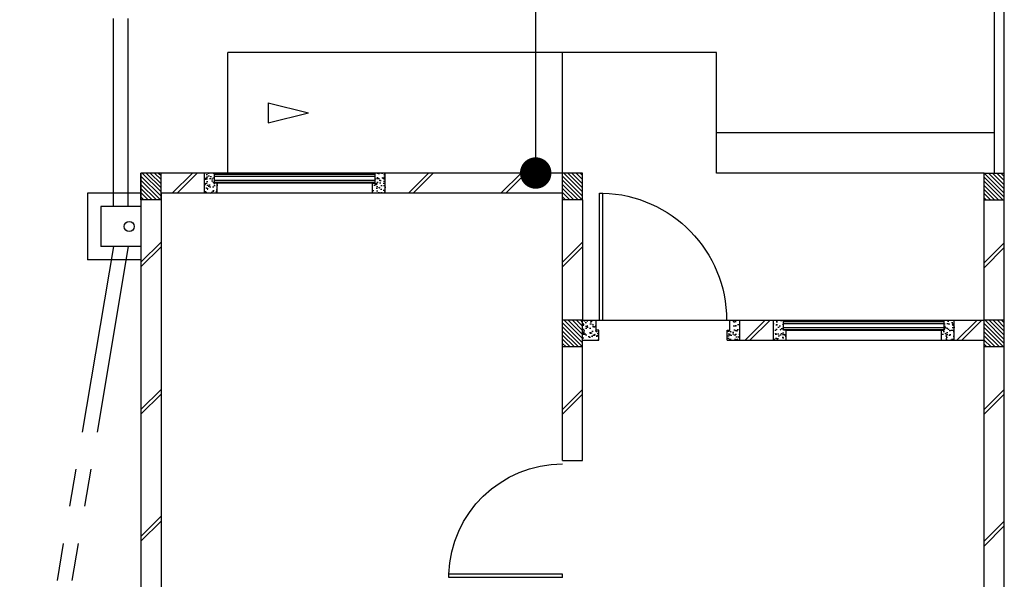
# Model space of a CAD drawing. Header units: millimetres. Extents: x 301 to 1479, y 491 to 1341.
# Tile 18 of 256: x 392.53 to 399.89, y 560.53 to 564.72. Entities that reach past the tile are written whole.
import ezdxf

# ---------------------------------------------------------------- set-up
doc = ezdxf.new("R2010")
doc.units = ezdxf.units.MM
doc.header["$LTSCALE"] = 1.5
doc.header["$MEASUREMENT"] = 0
doc.linetypes.add('PHANTOM2', pattern=[1.25, 0.625, -0.125, 0.125, -0.125, 0.125, -0.125])
for name, color, linetype in [('Blk', 7, 'Continuous'), ('Block', 46, 'Continuous'), ('boundary', 3, 'Continuous'), ('Boundary Wall', 64, 'Continuous'), ('BWCN', 4, 'Continuous'), ('DIM', 6, 'Continuous'), ('DOOR', 3, 'Continuous'), ('Ele', 8, 'Continuous'), ('HATCH', 7, 'Continuous'), ('Hatch Col. C1 GF Ext.', 84, 'Continuous'), ('Hatch Col. C3 GF', 10, 'Continuous'), ('Hatch Stub Col', 251, 'Continuous'), ('Kerb', 251, 'Continuous'), ('Paving Block', 251, 'Continuous'), ('PVC Pipe 110', 69, 'Continuous'), ('PVC RWP 75', 77, 'Continuous'), ('WINDOW', 1, 'Continuous')]:
    doc.layers.add(name, color=color, linetype=linetype)
doc.styles.add('RS1', font='romans.shx', dxfattribs={"width": 0.75, "height": 0.5})
doc.dimstyles.new('Souillac5', dxfattribs={"dimscale": 0.5, "dimtxt": 0.5, "dimasz": 0.47, "dimexe": 0, "dimexo": 1, "dimgap": 0.5, "dimtad": 1, "dimzin": 0, "dimdsep": 46, "dimtxsty": 'RS1', "dimblk": 'DOT', "dimcen": 3, "dimse1": 1, "dimse2": 1, "dimclrd": 6, "dimclre": 6, "dimclrt": 7, "dimaunit": 1, "dimadec": 0, "dimazin": 0, "dimtfac": 1, "dimtofl": 0, "dimtmove": 1, "dimatfit": 3, "dimfxl": 1, "dimtolj": 1, "dimtzin": 0, "dimlwe": -1, "dimarcsym": 0})
pattern_1 = [(50, (383.16928, 127.90737), (0.071726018, -0.0062752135), [0.0075, -0.0825]), (355, (383.16928, 127.90737), (-0.013875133, 0.075219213), [0.006, -0.066]), (100.451444, (383.175255, 127.90685), (0.057850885, 0.068943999), [0.006374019, -0.070114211]), (46.1842, (383.16928, 127.92737), (0.106724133, -0.016551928), [0.01125, -0.12375]), (96.635635, (383.17817, 127.92599), (0.093466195, 0.09741186), [0.009561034, -0.105171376]), (351.184164, (383.16928, 127.92737), (0.093466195, 0.09741186), [0.009, -0.099]), (21, (383.17928, 127.92237), (0.059690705, -0.040261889), [0.0075, -0.0825]), (326, (383.17928, 127.92237), (0.024331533, 0.072515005), [0.006, -0.066]), (71.451445, (383.18425, 127.91902), (0.084022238, 0.032253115), [0.006374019, -0.070114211]), (37.5, (383.169278, 127.907373), (0.0012159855, 0.0332893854), [0, -0.0652, 0, -0.067, 0, -0.06625]), (7.5, (383.169278, 127.907373), (0.0263069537, 0.0394411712), [0, -0.0382, 0, -0.0637, 0, -0.02525]), (327.5, (383.146978, 127.907373), (0.0533822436, -0.0022554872), [0, -0.025, 0, -0.078, 0, -0.1035]), (317.5, (383.136978, 127.907373), (0.058318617, 0.010010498), [0, -0.0325, 0, -0.0518, 0, -0.0735])]
pattern_2 = [(50, (379.51048, 127.95737), (0.071726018, -0.0062752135), [0.0075, -0.0825]), (355, (379.51048, 127.95737), (-0.013875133, 0.075219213), [0.006, -0.066]), (100.451444, (379.51646, 127.95685), (0.057850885, 0.068943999), [0.006374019, -0.070114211]), (46.1842, (379.51048, 127.97737), (0.106724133, -0.016551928), [0.01125, -0.12375]), (96.635635, (379.51938, 127.97599), (0.093466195, 0.09741186), [0.009561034, -0.105171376]), (351.184164, (379.51048, 127.97737), (0.093466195, 0.09741186), [0.009, -0.099]), (21, (379.52048, 127.97237), (0.059690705, -0.040261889), [0.0075, -0.0825]), (326, (379.52048, 127.97237), (0.024331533, 0.072515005), [0.006, -0.066]), (71.451445, (379.525456, 127.96902), (0.084022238, 0.032253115), [0.006374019, -0.070114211]), (37.5, (379.510482, 127.957373), (0.0012159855, 0.0332893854), [0, -0.0652, 0, -0.067, 0, -0.06625]), (7.5, (379.510482, 127.957373), (0.0263069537, 0.0394411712), [0, -0.0382, 0, -0.0637, 0, -0.02525]), (327.5, (379.488182, 127.957373), (0.0533822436, -0.0022554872), [0, -0.025, 0, -0.078, 0, -0.1035]), (317.5, (379.47818, 127.957373), (0.058318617, 0.010010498), [0, -0.0325, 0, -0.0518, 0, -0.0735])]

# ---------------------------------------------------------------- blocks, each defined once
blk = doc.blocks.new('Dr1000')
at = {"layer": 'DOOR'}
for p, q in [((-50, 0), (-50, 950)), ((-25, 950), (-50, 950)), ((-25, 0), (-25, 950)), ((-25, 0), (-50, 0))]:
    blk.add_line(p, q, dxfattribs=at)
blk.add_arc((-24.4, -0.2), 950.6, 91.54201, 179.98579, dxfattribs=at)
blk = doc.blocks.new('Dr900')
at = {"layer": 'DOOR'}
for p, q in [((-50, 0), (-50, 850)), ((-25, 850), (-50, 850)), ((-25, 0), (-25, 850)), ((-25, 0), (-50, 0))]:
    blk.add_line(p, q, dxfattribs=at)
blk.add_arc((-24.3, -0.3), 850.7, 91.72797, 179.98222, dxfattribs=at)
blk = doc.blocks.new('SSSU-D2')
at = {"layer": 'HATCH'}
h = blk.add_hatch(dxfattribs=at)
h.set_pattern_fill('ANSI31', color=256, scale=0.175, angle=630)
h.set_pattern_definition([(315, (-170.48365, -4.168587), (0.0154679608, 0.0154679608), [])])
h.paths.add_polyline_path([(-12.9, 0), (-12.75, 0), (-12.75, -0.2), (-12.9, -0.2)])
h = blk.add_hatch(dxfattribs=at)
h.set_pattern_fill('ANSI31', color=256, scale=0.175, angle=630)
h.set_pattern_definition([(315, (-167.33365, -4.168587), (0.0154679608, 0.0154679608), [])])
h.paths.add_polyline_path([(-9.75, 0), (-9.6, 0), (-9.6, -0.2), (-9.75, -0.2)])
h = blk.add_hatch(dxfattribs=at)
h.set_pattern_fill('ANSI31', color=256, scale=0.175, angle=630)
h.set_pattern_definition([(315, (-167.33365, -3.068587), (0.0154679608, 0.0154679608), [])])
h.paths.add_polyline_path([(-9.75, -1.1), (-9.6, -1.1), (-9.6, -1.3), (-9.75, -1.3)])
at = {"layer": 'Hatch Col. C1 GF Ext.'}
h = blk.add_hatch(dxfattribs=at)
h.set_pattern_fill('ANSI31', color=256, scale=0.175, angle=-90)
h.set_pattern_definition([(315, (404.325723, 122.722963), (0.0154679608, 0.0154679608), [])])
h.paths.add_polyline_path([(-6.6, 0), (-6.45, 0), (-6.45, -0.2), (-6.6, -0.2)])
at = {"layer": 'Hatch Col. C3 GF'}
h = blk.add_hatch(dxfattribs=at)
h.set_pattern_fill('ANSI31', color=256, scale=0.175, angle=-90)
h.set_pattern_definition([(315, (404.325723, 122.772963), (0.0154679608, 0.0154679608), [])])
h.paths.add_polyline_path([(-6.6, -1.1), (-6.45, -1.1), (-6.45, -1.3), (-6.6, -1.3)])
at = {"layer": 'Hatch Stub Col', "linetype": 'ByBlock'}
h = blk.add_hatch(dxfattribs=at)
h.set_pattern_fill('AR-CONC', color=256, scale=0.01, angle=720)
h.set_pattern_definition(pattern_1)
h.paths.add_polyline_path([(-12.3296, -0.15), (-12.4246, -0.15), (-12.4246, 0), (-12.3496, 0), (-12.3496, -0.075), (-12.3296, -0.075)])
h = blk.add_hatch(dxfattribs=at)
h.set_pattern_fill('AR-CONC', color=256, scale=0.01, angle=720)
h.set_pattern_definition(pattern_1)
h.paths.add_polyline_path([(-11.0746, -0.15), (-11.1696, -0.15), (-11.1696, -0.075), (-11.1496, -0.075), (-11.1496, 0), (-11.0746, 0)])
h = blk.add_hatch(dxfattribs=at)
h.set_pattern_fill('AR-CONC', color=256, scale=0.01, angle=720)
h.set_pattern_definition([(50, (383.16928, 127.95737), (0.071726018, -0.0062752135), [0.0075, -0.0825]), (355, (383.16928, 127.95737), (-0.013875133, 0.075219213), [0.006, -0.066]), (100.451444, (383.175255, 127.95685), (0.057850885, 0.068943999), [0.006374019, -0.070114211]), (46.1842, (383.16928, 127.97737), (0.106724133, -0.016551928), [0.01125, -0.12375]), (96.635635, (383.17817, 127.97599), (0.093466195, 0.09741186), [0.009561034, -0.105171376]), (351.184164, (383.16928, 127.97737), (0.093466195, 0.09741186), [0.009, -0.099]), (21, (383.17928, 127.97237), (0.059690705, -0.040261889), [0.0075, -0.0825]), (326, (383.17928, 127.97237), (0.024331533, 0.072515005), [0.006, -0.066]), (71.451445, (383.18425, 127.96902), (0.084022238, 0.032253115), [0.006374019, -0.070114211]), (37.5, (383.169278, 127.957373), (0.0012159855, 0.0332893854), [0, -0.0652, 0, -0.067, 0, -0.06625]), (7.5, (383.169278, 127.957373), (0.0263069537, 0.0394411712), [0, -0.0382, 0, -0.0637, 0, -0.02525]), (327.5, (383.146978, 127.957373), (0.0533822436, -0.0022554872), [0, -0.025, 0, -0.078, 0, -0.1035]), (317.5, (383.136978, 127.957373), (0.058318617, 0.010010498), [0, -0.0325, 0, -0.0518, 0, -0.0735])])
h.paths.add_polyline_path([(-9.48, -1.25), (-9.6, -1.25), (-9.6, -1.1), (-9.5, -1.1), (-9.5, -1.175), (-9.48, -1.175)])
h = blk.add_hatch(dxfattribs=at)
h.set_pattern_fill('AR-CONC', color=256, scale=0.01, angle=720)
h.set_pattern_definition(pattern_2)
h.paths.add_polyline_path([(-8.425, -1.25), (-8.52, -1.25), (-8.52, -1.175), (-8.5, -1.175), (-8.5, -1.1), (-8.425, -1.1)])
h = blk.add_hatch(dxfattribs=at)
h.set_pattern_fill('AR-CONC', color=256, scale=0.01, angle=720)
h.set_pattern_definition(pattern_2)
h.paths.add_polyline_path([(-8.0804, -1.25), (-8.1754, -1.25), (-8.1754, -1.1), (-8.1004, -1.1), (-8.1004, -1.175), (-8.0804, -1.175)])
h = blk.add_hatch(dxfattribs=at)
h.set_pattern_fill('AR-CONC', color=256, scale=0.01, angle=720)
h.set_pattern_definition(pattern_2)
h.paths.add_polyline_path([(-6.8254, -1.25), (-6.9204, -1.25), (-6.9204, -1.175), (-6.9004, -1.175), (-6.9004, -1.1), (-6.8254, -1.1)])
at = {"layer": 'Block', "linetype": 'ByBlock'}
for p, q in [((-12.9, 0), (-12.9, -3.1)), ((-12.4246, 0), (-12.75, 0)), ((-9.75, 0), (-11.0746, 0)), ((-12.75, -0.15), (-12.75, -3.1)), ((-12.4246, -0.15), (-12.75, -0.15)), ((-9.75, -0.15), (-11.0746, -0.15)), ((-9.75, -1.1), (-9.75, -0.2)), ((-9.6, -0.2), (-9.6, -1.1)), ((-6.6, -1.1), (-6.6, -0.2)), ((-6.45, -1.1), (-6.45, -0.2)), ((-8.425, -1.1), (-8.1754, -1.1)), ((-6.8254, -1.1), (-6.6, -1.1)), ((-8.425, -1.25), (-8.1754, -1.25)), ((-6.8254, -1.25), (-6.6, -1.25)), ((-9.75, -2.15), (-9.75, -1.3)), ((-9.6, -2.15), (-9.6, -1.3)), ((-6.6, -3.1), (-6.6, -1.3)), ((-9.75, -2.15), (-9.6, -2.15))]:
    blk.add_line(p, q, dxfattribs=at)
at = {"layer": 'Boundary Wall', "linetype": 'ByBlock'}
blk.add_line((-6.525, 1.555), (-6.525, 0), dxfattribs=at)
at = {"layer": 'BWCN'}
for p, q in [((-12.75, 0), (-12.9, 0)), ((-12.9, -0.2), (-12.9, 0)), ((-12.75, -0.2), (-12.75, 0)), ((-12.4246, -0.15), (-12.4246, 0)), ((-12.3496, 0), (-12.4246, 0)), ((-12.3496, -0.075), (-12.3496, 0)), ((-11.1496, -0.075), (-11.1496, 0)), ((-11.0746, 0), (-11.1496, 0)), ((-11.0746, -0.15), (-11.0746, 0)), ((-9.6, 0), (-9.75, 0)), ((-9.75, -0.2), (-9.75, 0)), ((-9.6, -0.2), (-9.6, 0)), ((-6.6, -0.2), (-6.6, 0)), ((-6.6, 0), (-6.45, 0)), ((-6.45, -0.2), (-6.45, 0)), ((-12.3296, -0.075), (-12.3496, -0.075)), ((-12.3296, -0.15), (-12.3296, -0.075)), ((-11.1696, -0.15), (-11.1696, -0.075)), ((-11.1696, -0.075), (-11.1496, -0.075)), ((-12.75, -0.2), (-12.9, -0.2)), ((-12.3296, -0.15), (-12.4246, -0.15)), ((-11.0746, -0.15), (-11.1696, -0.15)), ((-9.6, -0.2), (-9.75, -0.2)), ((-6.6, -0.2), (-6.45, -0.2)), ((-9.6, -1.1), (-9.75, -1.1)), ((-9.75, -1.3), (-9.75, -1.1)), ((-9.6, -1.3), (-9.6, -1.1)), ((-9.6, -1.1), (-9.5, -1.1)), ((-9.5, -1.175), (-9.5, -1.1)), ((-8.5, -1.1), (-8.425, -1.1)), ((-8.5, -1.175), (-8.5, -1.1)), ((-8.425, -1.25), (-8.425, -1.1)), ((-8.1754, -1.25), (-8.1754, -1.1)), ((-8.1754, -1.1), (-8.1004, -1.1)), ((-8.1004, -1.175), (-8.1004, -1.1)), ((-6.9004, -1.175), (-6.9004, -1.1)), ((-6.9004, -1.1), (-6.8254, -1.1)), ((-6.8254, -1.25), (-6.8254, -1.1)), ((-6.45, -1.1), (-6.6, -1.1)), ((-6.6, -1.3), (-6.6, -1.1)), ((-6.45, -1.3), (-6.45, -1.1)), ((-9.48, -1.175), (-9.5, -1.175)), ((-9.48, -1.25), (-9.48, -1.175)), ((-8.52, -1.25), (-8.52, -1.175)), ((-8.52, -1.175), (-8.5, -1.175)), ((-8.0804, -1.175), (-8.1004, -1.175)), ((-8.0804, -1.25), (-8.0804, -1.175)), ((-6.9204, -1.25), (-6.9204, -1.175)), ((-6.9204, -1.175), (-6.9004, -1.175)), ((-9.6, -1.25), (-9.48, -1.25)), ((-8.52, -1.25), (-8.425, -1.25)), ((-8.1754, -1.25), (-8.0804, -1.25)), ((-6.9204, -1.25), (-6.8254, -1.25)), ((-9.6, -1.3), (-9.75, -1.3)), ((-6.45, -1.3), (-6.6, -1.3))]:
    blk.add_line(p, q, dxfattribs=at)
at = {"layer": 'Ele'}
for p, q in [((-8.6, 0.9), (-12.25, 0.9)), ((-12.25, 0), (-12.25, 0.9)), ((-9.75, 0), (-9.75, 0.9)), ((-8.6, 0), (-8.6, 0.9)), ((-6.525, 0.3), (-8.6, 0.3)), ((-11.1496, 0), (-12.3496, 0)), ((-11.1496, -0.01), (-12.3496, -0.01)), ((-11.1496, -0.07), (-12.3496, -0.07)), ((-6.6, 0), (-8.6, 0)), ((-11.1696, -0.075), (-12.3296, -0.075)), ((-11.1696, -0.15), (-12.3296, -0.15)), ((-9.5, -1.1), (-8.5, -1.1)), ((-8.1004, -1.1), (-6.9004, -1.1)), ((-8.1004, -1.11), (-6.9004, -1.11)), ((-8.1004, -1.17), (-6.9004, -1.17)), ((-8.0804, -1.175), (-6.9204, -1.175)), ((-8.0804, -1.25), (-6.9204, -1.25))]:
    blk.add_line(p, q, dxfattribs=at)
at = {"layer": 'Ele', "linetype": 'ByBlock'}
blk.add_line((-11.9485, 0.525), (-11.9485, 0.375), dxfattribs=at)
at = {"layer": 'HATCH'}
for p, q in [((-12.6657, -0.15), (-12.5157, 0)), ((-12.6303, -0.15), (-12.4803, 0)), ((-10.9015, -0.15), (-10.7515, 0)), ((-10.8662, -0.15), (-10.7162, 0)), ((-10.2105, -0.15), (-10.0605, 0)), ((-10.1751, -0.15), (-10.0251, 0)), ((-12.75, -0.5167), (-12.9, -0.6667)), ((-12.75, -0.552), (-12.9, -0.702)), ((-9.6, -0.5167), (-9.75, -0.6667)), ((-9.6, -0.552), (-9.75, -0.702)), ((-6.45, -0.5223), (-6.6, -0.6723)), ((-6.45, -0.5576), (-6.6, -0.7076)), ((-8.3856, -1.25), (-8.2356, -1.1)), ((-8.3503, -1.25), (-8.2003, -1.1)), ((-6.8036, -1.25), (-6.6536, -1.1)), ((-6.7683, -1.25), (-6.6183, -1.1)), ((-12.75, -1.6174), (-12.9, -1.7674)), ((-9.6, -1.6174), (-9.75, -1.7674)), ((-6.45, -1.6174), (-6.6, -1.7674)), ((-12.75, -1.6528), (-12.9, -1.8028)), ((-9.6, -1.6528), (-9.75, -1.8028)), ((-6.45, -1.6528), (-6.6, -1.8028)), ((-12.75, -2.5664), (-12.9, -2.7164)), ((-12.75, -2.6018), (-12.9, -2.7518)), ((-6.45, -2.603), (-6.6, -2.753)), ((-6.45, -2.6384), (-6.6, -2.7884))]:
    blk.add_line(p, q, dxfattribs=at)
at = {"layer": 'Kerb'}
for p, q in [((-13.3, -0.15), (-13.3, -0.65)), ((-12.9, -0.15), (-13.3, -0.15)), ((-13.2, -0.25), (-13.2, -0.55)), ((-12.9, -0.25), (-13.2, -0.25)), ((-12.9, -0.55), (-13.2, -0.55)), ((-12.9, -0.65), (-13.3, -0.65))]:
    blk.add_line(p, q, dxfattribs=at)
at = {"layer": 'Paving Block', "linetype": 'ByBlock'}
for p in [(-11.9485, 0.525), (-11.9485, 0.375)]:
    blk.add_line(p, (-11.6485, 0.45), dxfattribs=at)
at = {"layer": 'PVC Pipe 110', "linetype": 'PHANTOM2', "ltscale": 1.5}
for p, q in [((-13.105, -0.25), (-13.105, 2.15)), ((-12.995, -0.25), (-12.995, 2.15)), ((-13.1058, -0.55), (-13.8058, -4.7)), ((-12.9942, -0.55), (-13.6942, -4.7))]:
    blk.add_line(p, q, dxfattribs=at)
at = {"layer": 'PVC RWP 75'}
blk.add_circle((-12.9875, -0.4), 0.0375, dxfattribs=at)
blk.add_circle((-12.9875, -0.4), 0.0375, dxfattribs=at)
at = {"layer": 'WINDOW'}
for p, q in [((-11.1496, -0.025), (-12.3496, -0.025)), ((-11.1496, -0.055), (-12.3496, -0.055)), ((-8.1004, -1.125), (-6.9004, -1.125)), ((-8.1004, -1.155), (-6.9004, -1.155))]:
    blk.add_line(p, q, dxfattribs=at)
at = {"layer": 'DOOR', "xscale": -0.001, "yscale": 0.001, "zscale": 0.001}
blk.add_blockref('Dr1000', (-9.5, -1.1), dxfattribs=at)
at = {"layer": 'DOOR', "xscale": -0.001, "yscale": 0.001, "zscale": 0.001, "rotation": 90}
blk.add_blockref('Dr900', (-9.75, -3.05), dxfattribs=at)
blk = doc.blocks.new('_DOT')
at = {"color": 0, "linetype": 'ByBlock'}
blk.add_line((-0.5, 0), (-1, 0), dxfattribs=at)
at = {"color": 0, "linetype": 'ByBlock', "const_width": 0.5}
blk.add_lwpolyline([(-0.25, 0, 1), (0.25, 0, 1)], format="xyb", close=True, dxfattribs=at)
blk = doc.blocks.new('*D21')
at = {"layer": 'DEFPOINTS', "color": 0, "transparency": 16777216}
for p in [(396.3868, 570.769), (396.3868, 570.769), (396.3868, 563.569)]:
    blk.add_point(p, dxfattribs=at)
at = {"layer": 'DIM', "color": 6, "lineweight": -2, "transparency": 16777216}
blk.add_line((396.3868, 563.804), (396.3868, 570.534), dxfattribs=at)
at = {"layer": 'DIM', "color": 6, "lineweight": -2, "transparency": 16777216, "xscale": 0.235, "yscale": 0.235, "zscale": 0.235}
for p, rotation in [((396.3868, 570.769), 90), ((396.3868, 563.569), 270)]:
    blk.add_blockref('_DOT', p, dxfattribs=dict(at, rotation=rotation))
at = {"layer": 'DIM', "color": 7, "transparency": 16777216, "insert": (395.8868, 567.169), "char_height": 0.5, "attachment_point": 5, "rotation": 90, "style": 'RS1'}
blk.add_mtext('\\A1;7.20', dxfattribs=at)

msp = doc.modelspace()

# ---------------------------------------------------------------- linework, layer by layer
at = {"layer": 'boundary'}
msp.add_line((399.8876, 528.769), (399.8876, 570.769), dxfattribs=at)

# ---------------------------------------------------------------- block references
at = {"layer": 'Blk'}
msp.add_blockref('SSSU-D2', (406.3376, 563.569), dxfattribs=at)

# ---------------------------------------------------------------- dimensions: what is measured, and where the dimension line sits
at = {"layer": 'DIM'}
dim = msp.add_linear_dim(base=(396.3868, 570.769), p1=(396.3868, 563.569), p2=(396.3868, 570.769), angle=90, dimstyle='Souillac5', dxfattribs=at)
dim.commit()
dim.dimension.update_dxf_attribs({"geometry": '*D21', "text_midpoint": (395.8868, 567.169)})

doc.saveas('drawing.dxf')
